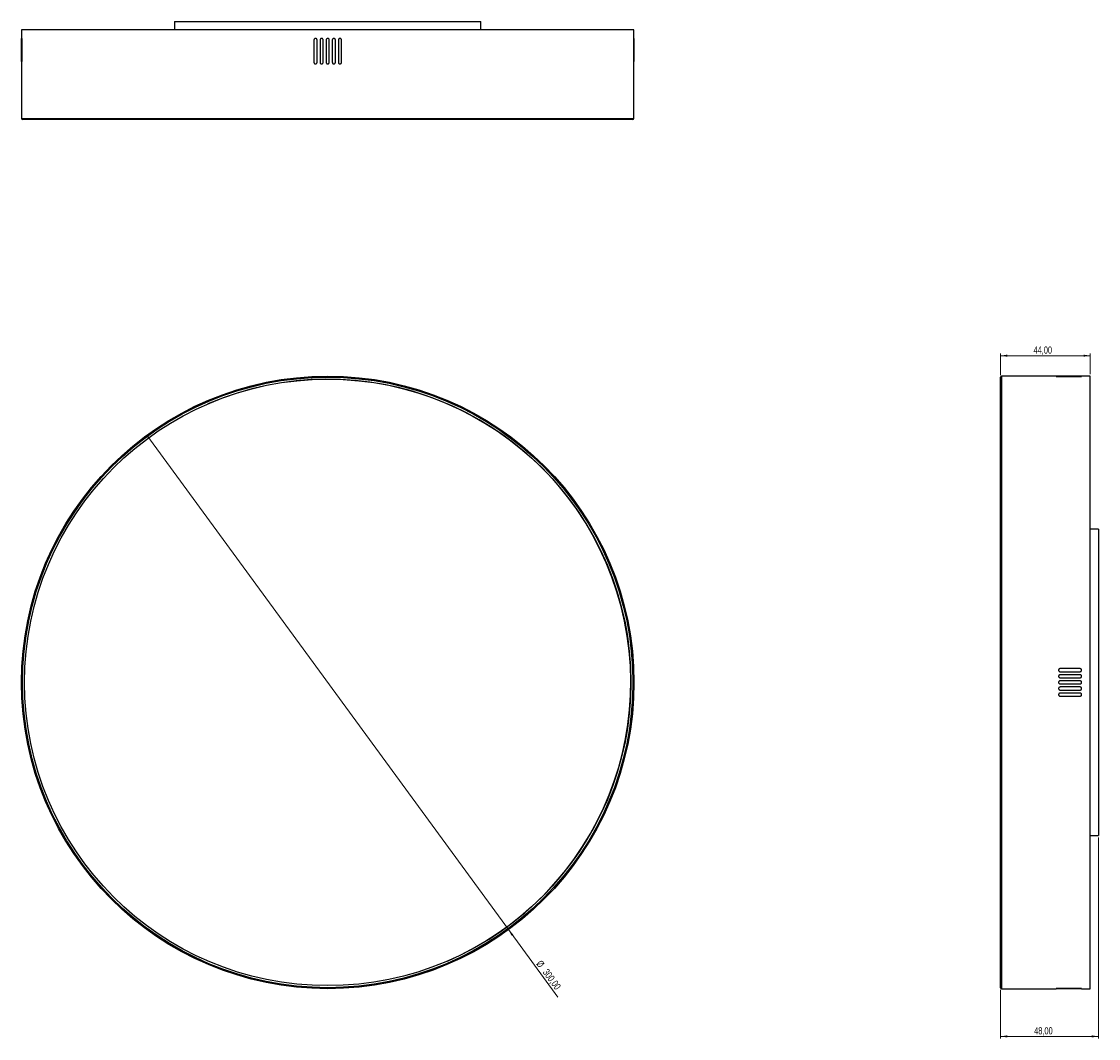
# Model space of a CAD drawing. Header units: millimetres. Extents: x 432 to 959, y 290 to 788.
import ezdxf

# ---------------------------------------------------------------- set-up
doc = ezdxf.new("R2010")
doc.units = ezdxf.units.MM
doc.styles.add('SLDTEXTSTYLE0', font='TXT', dxfattribs={"width": 0.75})
doc.dimstyles.new('SLDDIMSTYLE0', dxfattribs={"dimtxt": 3.5, "dimasz": 3.302, "dimexe": 0, "dimexo": 0.0625, "dimgap": 0.875, "dimtad": 1, "dimrnd": 1e-09, "dimzin": 12, "dimdsep": 46, "dimtxsty": 'SLDTEXTSTYLE0', "dimblk1": 'NONE', "dimsah": 1, "dimcen": 0, "dimadec": 0, "dimazin": 3, "dimtfac": 1, "dimtmove": 0, "dimatfit": 3, "dimldrblk": 'NONE', "dimfxl": 0, "dimfrac": 2, "dimtolj": 1, "dimtzin": 12, "dimarcsym": 0})
doc.dimstyles.new('SLDDIMSTYLE1', dxfattribs={"dimtxt": 3.5, "dimasz": 3.302, "dimexe": 0, "dimexo": 0.0625, "dimgap": 0.875, "dimtad": 1, "dimrnd": 1e-09, "dimzin": 12, "dimdsep": 46, "dimtxsty": 'SLDTEXTSTYLE0', "dimsah": 1, "dimcen": 0.09, "dimadec": 0, "dimazin": 3, "dimtfac": 1, "dimtofl": 0, "dimtmove": 0, "dimatfit": 3, "dimfxl": 0, "dimfrac": 2, "dimtolj": 1, "dimtzin": 12, "dimarcsym": 0})

# ---------------------------------------------------------------- blocks, each defined once
blk = doc.blocks.new('_D')
at = {"color": 7, "linetype": 'Continuous', "lineweight": 0}
for q in [(493.12, 585.24), (694.32, 310.09)]:
    blk.add_line((670.2, 343.08), q, dxfattribs=at)
at = {"color": 7, "linetype": 'Continuous', "lineweight": 18}
blk.add_solid([(670.2, 343.08), (671.74, 340.11), (672.56, 340.71)], dxfattribs=at)
at = {"color": 7, "linetype": 'Continuous', "lineweight": 18, "char_height": 3.5, "attachment_point": 1, "rotation": 306.1751, "style": 'SLDTEXTSTYLE0'}
for s, insert in [('%%c', (686.45, 328.49)), ('300,00', (689.61, 324.26))]:
    blk.add_mtext(s, dxfattribs=dict(at, insert=insert))
blk = doc.blocks.new('_None')
blk = doc.blocks.new('_D_1')
at = {"color": 7, "linetype": 'Continuous', "lineweight": 0}
for p, q in [((959.23, 388.16), (959.23, 289.8)), ((911.23, 313.66), (911.23, 289.8)), ((959.23, 290.8), (911.23, 290.8))]:
    blk.add_line(p, q, dxfattribs=at)
at = {"color": 7, "linetype": 'Continuous', "lineweight": 18}
for points in [[(911.23, 290.8), (914.53, 290.29), (914.53, 291.3)], [(959.23, 290.8), (955.93, 291.3), (955.93, 290.29)]]:
    blk.add_solid(points, dxfattribs=at)
at = {"color": 7, "linetype": 'Continuous', "lineweight": 18, "insert": (927.73, 295.31), "char_height": 3.5, "attachment_point": 1, "style": 'SLDTEXTSTYLE0'}
blk.add_mtext('48,00', dxfattribs=at)
blk = doc.blocks.new('_D_2')
at = {"color": 7, "linetype": 'Continuous', "lineweight": 0}
for p, q in [((911.23, 614.66), (911.23, 625.16)), ((911.23, 624.16), (955.23, 624.16)), ((955.23, 615.16), (955.23, 625.16))]:
    blk.add_line(p, q, dxfattribs=at)
at = {"color": 7, "linetype": 'Continuous', "lineweight": 18}
for points in [[(911.23, 624.16), (914.53, 623.65), (914.53, 624.67)], [(955.23, 624.16), (951.93, 624.67), (951.93, 623.65)]]:
    blk.add_solid(points, dxfattribs=at)
at = {"color": 7, "linetype": 'Continuous', "lineweight": 18, "insert": (927.42, 628.67), "char_height": 3.5, "attachment_point": 1, "style": 'SLDTEXTSTYLE0'}
blk.add_mtext('44,00', dxfattribs=at)

msp = doc.modelspace()

# ---------------------------------------------------------------- linework, layer by layer
at = {"color": 7, "linetype": 'Continuous', "lineweight": 25}
for p, q in [((506.658, 787.799), (506.658, 783.799)), ((506.658, 787.799), (656.658, 787.799)), ((656.658, 783.799), (656.658, 787.799)), ((431.658, 783.799), (431.658, 779.54)), ((731.658, 783.799), (431.658, 783.799)), ((731.658, 779.54), (731.658, 783.799)), ((431.66, 769.023), (431.66, 778.799)), ((431.675, 778.799), (431.675, 769.023)), ((431.705, 778.799), (431.675, 778.799)), ((431.705, 769.023), (431.705, 778.799)), ((431.75, 778.799), (431.75, 769.023)), ((431.81, 778.799), (431.75, 778.799)), ((431.81, 769.023), (431.81, 778.799)), ((574.908, 778.799), (574.908, 767.799)), ((576.408, 767.799), (576.408, 778.799)), ((577.908, 778.799), (577.908, 767.799)), ((579.408, 767.799), (579.408, 778.799)), ((580.908, 778.799), (580.908, 767.799)), ((582.408, 767.799), (582.408, 778.799)), ((583.908, 778.799), (583.908, 767.799)), ((585.408, 767.799), (585.408, 778.799)), ((586.908, 778.799), (586.908, 767.799)), ((588.408, 767.799), (588.408, 778.799)), ((731.506, 778.799), (731.506, 769.023)), ((731.566, 778.799), (731.506, 778.799)), ((731.566, 769.023), (731.566, 778.799)), ((731.612, 778.799), (731.612, 769.023)), ((731.642, 778.799), (731.612, 778.799)), ((731.642, 769.023), (731.642, 778.799)), ((731.657, 778.799), (731.657, 769.023)), ((431.658, 768.283), (431.658, 740.299)), ((431.705, 769.023), (431.675, 769.023)), ((431.81, 769.023), (431.75, 769.023)), ((731.566, 769.023), (731.506, 769.023)), ((731.642, 769.023), (731.612, 769.023)), ((731.658, 740.299), (731.658, 768.283)), ((431.658, 740.299), (731.658, 740.299)), ((731.158, 739.799), (432.158, 739.799)), ((911.231, 314.661), (911.231, 613.661)), ((938.491, 614.161), (911.731, 614.161)), ((911.731, 614.161), (911.731, 314.161)), ((939.231, 614.16), (950.231, 614.16)), ((950.231, 614.145), (939.231, 614.145)), ((939.231, 614.115), (939.231, 614.145)), ((939.231, 614.115), (950.231, 614.115)), ((950.231, 614.07), (939.231, 614.07)), ((939.231, 614.01), (939.231, 614.07)), ((939.231, 614.01), (950.231, 614.01)), ((950.231, 614.115), (950.231, 614.145)), ((950.231, 614.01), (950.231, 614.07)), ((955.231, 614.161), (950.971, 614.161)), ((955.231, 314.161), (955.231, 614.161)), ((959.231, 539.161), (955.231, 539.161)), ((959.231, 539.161), (959.231, 464.161)), ((950.231, 470.911), (940.455, 470.911)), ((940.455, 469.411), (950.231, 469.411)), ((950.231, 467.911), (940.455, 467.911)), ((940.455, 466.411), (950.231, 466.411)), ((950.231, 464.911), (940.455, 464.911)), ((940.455, 463.411), (950.231, 463.411)), ((950.231, 461.911), (940.455, 461.911)), ((940.455, 460.411), (950.231, 460.411)), ((959.231, 464.161), (959.231, 389.161)), ((950.231, 458.911), (940.455, 458.911)), ((940.455, 457.411), (950.231, 457.411)), ((955.231, 389.161), (959.231, 389.161)), ((911.731, 314.161), (938.491, 314.161)), ((950.231, 314.313), (939.231, 314.313)), ((939.231, 314.253), (939.231, 314.313)), ((939.231, 314.253), (950.231, 314.253)), ((950.231, 314.208), (939.231, 314.208)), ((939.231, 314.178), (939.231, 314.208)), ((939.231, 314.178), (950.231, 314.178)), ((950.231, 314.163), (939.231, 314.163)), ((950.231, 314.253), (950.231, 314.313)), ((950.231, 314.178), (950.231, 314.208)), ((950.971, 314.161), (955.231, 314.161))]:
    msp.add_line(p, q, dxfattribs=at)
for radius in [150, 149.5, 148.5]:
    msp.add_circle((581.658, 464.161), radius, dxfattribs=at)
for centre, radius, start, end in [((432.158, 740.299), 0.5, 180, 270), ((731.158, 740.299), 0.5, 270, 0), ((581.624, 464.147), 148.5, 293.2637, 113.25047), ((911.731, 613.661), 0.5, 90, 180), ((911.731, 314.661), 0.5, 180, 270)]:
    msp.add_arc(centre, radius, start, end, dxfattribs=at)
for points, knots in [([(431.66, 778.799), (431.66, 778.884), (431.66, 779.052), (431.66, 779.277), (431.659, 779.445), (431.658, 779.54), (431.658, 779.54), (431.658, 779.54)], [0, 0, 0, 0, 0.2148358, 0.4296715, 0.6445089, 0.8593475, 1, 1, 1, 1]), ([(431.705, 778.799), (431.705, 778.884), (431.705, 779.052), (431.701, 779.277), (431.697, 779.447), (431.692, 779.545), (431.687, 779.558), (431.682, 779.486), (431.678, 779.337), (431.676, 779.127), (431.675, 778.936), (431.675, 778.826), (431.675, 778.799)], [0, 0, 0, 0, 0.1073379, 0.2146752, 0.3220294, 0.4294137, 0.5368175, 0.6442219, 0.7516129, 0.8589863, 0.9663458, 1, 1, 1, 1]), ([(431.81, 778.799), (431.81, 778.883), (431.809, 779.052), (431.803, 779.276), (431.795, 779.447), (431.785, 779.545), (431.775, 779.559), (431.765, 779.487), (431.758, 779.337), (431.752, 779.127), (431.75, 778.936), (431.75, 778.826), (431.75, 778.799)], [0, 0, 0, 0, 0.1072508, 0.2144999, 0.321801, 0.4292028, 0.5366827, 0.6441838, 0.7516485, 0.8590443, 0.96637, 1, 1, 1, 1]), ([(576.408, 778.799), (576.4, 778.884), (576.384, 779.052), (576.254, 779.276), (576.064, 779.447), (575.827, 779.545), (575.57, 779.559), (575.324, 779.486), (575.115, 779.337), (574.968, 779.127), (574.913, 778.936), (574.909, 778.825), (574.908, 778.799)], [0, 0, 0, 0, 0.1072785, 0.214556, 0.3218607, 0.4292291, 0.5366703, 0.6441637, 0.7516591, 0.8590951, 0.9664329, 1, 1, 1, 1]), ([(579.408, 778.799), (579.4, 778.884), (579.384, 779.052), (579.254, 779.277), (579.064, 779.447), (578.826, 779.545), (578.57, 779.558), (578.324, 779.486), (578.115, 779.337), (577.968, 779.127), (577.913, 778.936), (577.909, 778.826), (577.908, 778.799)], [0, 0, 0, 0, 0.1073517, 0.2147033, 0.3220592, 0.4294268, 0.5368113, 0.6442119, 0.7516182, 0.8590117, 0.9663772, 1, 1, 1, 1]), ([(582.408, 778.799), (582.4, 778.884), (582.384, 779.052), (582.254, 779.277), (582.064, 779.447), (581.826, 779.545), (581.57, 779.558), (581.324, 779.486), (581.115, 779.337), (580.968, 779.127), (580.913, 778.936), (580.909, 778.826), (580.908, 778.799)], [0, 0, 0, 0, 0.1073715, 0.214743, 0.3221154, 0.4294883, 0.5368603, 0.6442313, 0.7516028, 0.8589755, 0.9663482, 1, 1, 1, 1]), ([(585.408, 778.799), (585.4, 778.884), (585.384, 779.052), (585.254, 779.277), (585.064, 779.447), (584.826, 779.545), (584.57, 779.558), (584.324, 779.486), (584.115, 779.337), (583.968, 779.127), (583.913, 778.936), (583.909, 778.826), (583.908, 778.799)], [0, 0, 0, 0, 0.1073379, 0.2146752, 0.3220294, 0.4294137, 0.5368175, 0.6442219, 0.7516129, 0.8589863, 0.9663458, 1, 1, 1, 1]), ([(588.408, 778.799), (588.4, 778.883), (588.384, 779.052), (588.254, 779.276), (588.064, 779.447), (587.827, 779.545), (587.57, 779.559), (587.324, 779.487), (587.115, 779.337), (586.968, 779.127), (586.913, 778.936), (586.909, 778.826), (586.908, 778.799)], [0, 0, 0, 0, 0.10725084, 0.21449987, 0.32180104, 0.42920278, 0.5366827, 0.64418377, 0.75164847, 0.85904427, 0.96637, 1, 1, 1, 1]), ([(731.566, 778.799), (731.566, 778.884), (731.566, 779.052), (731.561, 779.276), (731.554, 779.447), (731.545, 779.545), (731.535, 779.559), (731.525, 779.486), (731.516, 779.337), (731.509, 779.127), (731.507, 778.936), (731.506, 778.825), (731.506, 778.799)], [0, 0, 0, 0, 0.1072785, 0.214556, 0.3218607, 0.4292291, 0.5366703, 0.6441637, 0.7516591, 0.8590951, 0.9664329, 1, 1, 1, 1]), ([(731.628, 779.54), (731.628, 779.542), (731.626, 779.552), (731.621, 779.483), (731.617, 779.338), (731.613, 779.126), (731.612, 778.936), (731.612, 778.826), (731.612, 778.799)], [0, 0, 0, 0, 0.07364007, 0.2884373, 0.50324579, 0.71802878, 0.93275564, 1, 1, 1, 1]), ([(731.642, 778.799), (731.641, 778.884), (731.641, 779.052), (731.639, 779.276), (731.636, 779.451), (731.633, 779.504), (731.632, 779.531)], [0, 0, 0, 0, 0.2499884, 0.4999765, 0.7499745, 1, 1, 1, 1]), ([(731.658, 779.54), (731.658, 779.542), (731.658, 779.552), (731.658, 779.483), (731.657, 779.338), (731.657, 779.126), (731.657, 778.936), (731.657, 778.826), (731.657, 778.799)], [0, 0, 0, 0, 0.0741201, 0.2887695, 0.5034199, 0.7180727, 0.9327255, 1, 1, 1, 1]), ([(431.658, 768.283), (431.658, 768.28), (431.658, 768.27), (431.659, 768.339), (431.659, 768.484), (431.66, 768.696), (431.66, 768.886), (431.66, 768.997), (431.66, 769.023)], [0, 0, 0, 0, 0.0741201, 0.2887695, 0.5034199, 0.7180727, 0.9327255, 1, 1, 1, 1]), ([(431.675, 769.023), (431.675, 768.939), (431.676, 768.77), (431.678, 768.546), (431.681, 768.375), (431.685, 768.277), (431.69, 768.264), (431.695, 768.336), (431.7, 768.485), (431.704, 768.695), (431.705, 768.886), (431.705, 768.997), (431.705, 769.023)], [0, 0, 0, 0, 0.1073517, 0.2147033, 0.3220592, 0.4294268, 0.5368113, 0.6442119, 0.7516182, 0.8590117, 0.9663772, 1, 1, 1, 1]), ([(431.75, 769.023), (431.751, 768.939), (431.751, 768.77), (431.756, 768.546), (431.763, 768.375), (431.772, 768.277), (431.782, 768.264), (431.792, 768.336), (431.801, 768.485), (431.808, 768.696), (431.81, 768.887), (431.81, 768.997), (431.81, 769.023)], [0, 0, 0, 0, 0.1072785, 0.214556, 0.3218607, 0.4292291, 0.5366703, 0.6441637, 0.7516591, 0.8590951, 0.9664329, 1, 1, 1, 1]), ([(574.908, 767.799), (574.917, 767.715), (574.933, 767.546), (575.062, 767.322), (575.252, 767.151), (575.49, 767.054), (575.746, 767.04), (575.993, 767.112), (576.202, 767.262), (576.349, 767.472), (576.404, 767.663), (576.408, 767.773), (576.408, 767.799)], [0, 0, 0, 0, 0.1072508, 0.2144999, 0.321801, 0.4292028, 0.5366827, 0.6441838, 0.7516485, 0.8590443, 0.96637, 1, 1, 1, 1]), ([(577.908, 767.799), (577.917, 767.715), (577.933, 767.546), (578.062, 767.322), (578.253, 767.151), (578.49, 767.054), (578.747, 767.04), (578.993, 767.112), (579.202, 767.262), (579.349, 767.472), (579.404, 767.663), (579.408, 767.773), (579.408, 767.799)], [0, 0, 0, 0, 0.1073379, 0.2146752, 0.3220294, 0.4294137, 0.5368175, 0.6442219, 0.7516129, 0.8589863, 0.9663458, 1, 1, 1, 1]), ([(580.908, 767.799), (580.917, 767.715), (580.933, 767.546), (581.063, 767.322), (581.253, 767.151), (581.491, 767.054), (581.747, 767.04), (581.993, 767.112), (582.202, 767.262), (582.349, 767.472), (582.404, 767.663), (582.408, 767.773), (582.408, 767.799)], [0, 0, 0, 0, 0.1073715, 0.214743, 0.3221154, 0.4294883, 0.5368603, 0.6442313, 0.7516028, 0.8589755, 0.9663482, 1, 1, 1, 1]), ([(583.908, 767.799), (583.917, 767.715), (583.933, 767.546), (584.063, 767.322), (584.253, 767.151), (584.491, 767.054), (584.747, 767.04), (584.993, 767.112), (585.202, 767.262), (585.349, 767.472), (585.404, 767.663), (585.408, 767.773), (585.408, 767.799)], [0, 0, 0, 0, 0.1073517, 0.2147033, 0.3220592, 0.4294268, 0.5368113, 0.6442119, 0.7516182, 0.8590117, 0.9663772, 1, 1, 1, 1]), ([(586.908, 767.799), (586.917, 767.715), (586.933, 767.546), (587.062, 767.322), (587.253, 767.151), (587.49, 767.054), (587.746, 767.04), (587.993, 767.112), (588.202, 767.262), (588.349, 767.472), (588.404, 767.663), (588.408, 767.773), (588.408, 767.799)], [0, 0, 0, 0, 0.1072785, 0.214556, 0.3218607, 0.4292291, 0.5366703, 0.6441637, 0.7516591, 0.8590951, 0.9664329, 1, 1, 1, 1]), ([(731.506, 769.023), (731.507, 768.939), (731.508, 768.77), (731.513, 768.546), (731.522, 768.375), (731.532, 768.277), (731.542, 768.264), (731.551, 768.336), (731.559, 768.485), (731.564, 768.695), (731.566, 768.886), (731.566, 768.997), (731.566, 769.023)], [0, 0, 0, 0, 0.1072508, 0.2144999, 0.321801, 0.4292028, 0.5366827, 0.6441838, 0.7516485, 0.8590443, 0.96637, 1, 1, 1, 1]), ([(731.612, 769.023), (731.612, 768.939), (731.612, 768.77), (731.615, 768.546), (731.62, 768.375), (731.625, 768.277), (731.63, 768.264), (731.635, 768.336), (731.638, 768.485), (731.641, 768.695), (731.641, 768.886), (731.641, 768.997), (731.642, 769.023)], [0, 0, 0, 0, 0.1073379, 0.2146752, 0.3220294, 0.4294137, 0.5368175, 0.6442219, 0.7516129, 0.8589863, 0.9663458, 1, 1, 1, 1]), ([(731.657, 769.023), (731.657, 768.939), (731.657, 768.77), (731.657, 768.545), (731.658, 768.377), (731.658, 768.282), (731.658, 768.282), (731.658, 768.283)], [0, 0, 0, 0, 0.2148358, 0.4296715, 0.6445089, 0.8593475, 1, 1, 1, 1]), ([(939.231, 614.07), (939.147, 614.069), (938.978, 614.069), (938.754, 614.064), (938.583, 614.057), (938.485, 614.048), (938.472, 614.038), (938.544, 614.028), (938.693, 614.019), (938.903, 614.012), (939.094, 614.01), (939.205, 614.01), (939.231, 614.01)], [0, 0, 0, 0, 0.1072785, 0.214556, 0.3218607, 0.4292291, 0.5366703, 0.6441637, 0.7516591, 0.8590951, 0.9664329, 1, 1, 1, 1]), ([(938.491, 614.161), (938.488, 614.161), (938.478, 614.162), (938.547, 614.161), (938.692, 614.161), (938.904, 614.16), (939.094, 614.16), (939.205, 614.16), (939.231, 614.16)], [0, 0, 0, 0, 0.0741201, 0.2887695, 0.5034199, 0.7180727, 0.9327255, 1, 1, 1, 1]), ([(938.49, 614.131), (938.488, 614.131), (938.478, 614.129), (938.547, 614.124), (938.692, 614.12), (938.904, 614.116), (939.094, 614.115), (939.205, 614.115), (939.231, 614.115)], [0, 0, 0, 0, 0.0736401, 0.2884373, 0.5032458, 0.7180288, 0.9327556, 1, 1, 1, 1]), ([(939.231, 614.145), (939.146, 614.144), (938.978, 614.144), (938.754, 614.142), (938.579, 614.139), (938.526, 614.136), (938.499, 614.135)], [0, 0, 0, 0, 0.2499884, 0.4999765, 0.7499745, 1, 1, 1, 1]), ([(950.231, 614.16), (950.315, 614.16), (950.484, 614.16), (950.709, 614.16), (950.877, 614.161), (950.972, 614.161), (950.972, 614.161), (950.971, 614.161)], [0, 0, 0, 0, 0.2148358, 0.4296715, 0.6445089, 0.8593475, 1, 1, 1, 1]), ([(950.231, 614.115), (950.315, 614.115), (950.484, 614.115), (950.708, 614.118), (950.879, 614.123), (950.977, 614.128), (950.99, 614.133), (950.918, 614.138), (950.768, 614.141), (950.558, 614.144), (950.367, 614.145), (950.257, 614.145), (950.231, 614.145)], [0, 0, 0, 0, 0.1073379, 0.2146752, 0.3220294, 0.4294137, 0.5368175, 0.6442219, 0.7516129, 0.8589863, 0.9663458, 1, 1, 1, 1]), ([(950.976, 614.045), (950.958, 614.048), (950.922, 614.055), (950.768, 614.062), (950.559, 614.068), (950.367, 614.069), (950.257, 614.07), (950.231, 614.07)], [0, 0, 0, 0, 0.2320247, 0.4639709, 0.6957685, 0.9274147, 1, 1, 1, 1]), ([(950.231, 614.01), (950.315, 614.01), (950.484, 614.011), (950.709, 614.016), (950.877, 614.025), (950.972, 614.034), (950.972, 614.039), (950.971, 614.041)], [0, 0, 0, 0, 0.2144914, 0.4289792, 0.6435713, 0.8583646, 1, 1, 1, 1]), ([(940.455, 470.911), (940.37, 470.903), (940.202, 470.887), (939.977, 470.758), (939.807, 470.567), (939.709, 470.33), (939.695, 470.074), (939.767, 469.827), (939.917, 469.618), (940.127, 469.471), (940.318, 469.416), (940.428, 469.412), (940.455, 469.411)], [0, 0, 0, 0, 0.1072508, 0.2144999, 0.321801, 0.4292028, 0.5366827, 0.6441838, 0.7516485, 0.8590443, 0.96637, 1, 1, 1, 1]), ([(950.231, 469.411), (950.315, 469.42), (950.484, 469.436), (950.708, 469.566), (950.879, 469.756), (950.977, 469.993), (950.99, 470.25), (950.918, 470.496), (950.769, 470.705), (950.558, 470.852), (950.367, 470.907), (950.257, 470.911), (950.231, 470.911)], [0, 0, 0, 0, 0.1072785, 0.214556, 0.3218607, 0.4292291, 0.5366703, 0.6441637, 0.7516591, 0.8590951, 0.9664329, 1, 1, 1, 1]), ([(940.455, 467.911), (940.37, 467.903), (940.202, 467.887), (939.977, 467.757), (939.807, 467.567), (939.709, 467.329), (939.695, 467.073), (939.767, 466.827), (939.917, 466.618), (940.127, 466.471), (940.318, 466.416), (940.428, 466.412), (940.455, 466.411)], [0, 0, 0, 0, 0.1073379, 0.2146752, 0.3220294, 0.4294137, 0.5368175, 0.6442219, 0.7516129, 0.8589863, 0.9663458, 1, 1, 1, 1]), ([(940.455, 464.911), (940.37, 464.903), (940.202, 464.887), (939.977, 464.757), (939.807, 464.567), (939.709, 464.329), (939.695, 464.073), (939.768, 463.827), (939.917, 463.618), (940.127, 463.471), (940.318, 463.416), (940.428, 463.412), (940.455, 463.411)], [0, 0, 0, 0, 0.1073715, 0.214743, 0.3221154, 0.4294883, 0.5368603, 0.6442313, 0.7516028, 0.8589755, 0.9663482, 1, 1, 1, 1]), ([(950.231, 466.411), (950.315, 466.42), (950.484, 466.436), (950.708, 466.566), (950.879, 466.756), (950.977, 466.994), (950.99, 467.25), (950.918, 467.496), (950.768, 467.705), (950.558, 467.852), (950.367, 467.907), (950.257, 467.911), (950.231, 467.911)], [0, 0, 0, 0, 0.1073517, 0.2147033, 0.3220592, 0.4294268, 0.5368113, 0.6442119, 0.7516182, 0.8590117, 0.9663772, 1, 1, 1, 1]), ([(950.231, 463.411), (950.315, 463.42), (950.484, 463.436), (950.708, 463.566), (950.879, 463.756), (950.977, 463.994), (950.99, 464.25), (950.918, 464.496), (950.768, 464.705), (950.558, 464.852), (950.367, 464.907), (950.257, 464.911), (950.231, 464.911)], [0, 0, 0, 0, 0.1073715, 0.214743, 0.3221154, 0.4294883, 0.5368603, 0.6442313, 0.7516028, 0.8589755, 0.9663482, 1, 1, 1, 1]), ([(940.455, 461.911), (940.37, 461.903), (940.202, 461.887), (939.977, 461.757), (939.807, 461.567), (939.709, 461.329), (939.695, 461.073), (939.767, 460.827), (939.917, 460.618), (940.127, 460.471), (940.318, 460.416), (940.428, 460.412), (940.455, 460.411)], [0, 0, 0, 0, 0.1073517, 0.2147033, 0.3220592, 0.4294268, 0.5368113, 0.6442119, 0.7516182, 0.8590117, 0.9663772, 1, 1, 1, 1]), ([(950.231, 460.411), (950.315, 460.42), (950.484, 460.436), (950.708, 460.566), (950.879, 460.756), (950.977, 460.994), (950.99, 461.25), (950.918, 461.496), (950.768, 461.705), (950.558, 461.852), (950.367, 461.907), (950.257, 461.911), (950.231, 461.911)], [0, 0, 0, 0, 0.1073379, 0.2146752, 0.3220294, 0.4294137, 0.5368175, 0.6442219, 0.7516129, 0.8589863, 0.9663458, 1, 1, 1, 1]), ([(940.455, 458.911), (940.37, 458.903), (940.202, 458.887), (939.977, 458.757), (939.807, 458.567), (939.709, 458.33), (939.695, 458.073), (939.767, 457.827), (939.917, 457.618), (940.127, 457.471), (940.318, 457.416), (940.428, 457.412), (940.455, 457.411)], [0, 0, 0, 0, 0.10727848, 0.21455603, 0.32186066, 0.42922911, 0.53667031, 0.6441637, 0.75165908, 0.85909513, 0.96643286, 1, 1, 1, 1]), ([(950.231, 457.411), (950.315, 457.42), (950.484, 457.436), (950.708, 457.565), (950.879, 457.756), (950.976, 457.993), (950.99, 458.249), (950.918, 458.496), (950.769, 458.705), (950.558, 458.852), (950.367, 458.907), (950.257, 458.911), (950.231, 458.911)], [0, 0, 0, 0, 0.1072508, 0.2144999, 0.321801, 0.4292028, 0.5366827, 0.6441838, 0.7516485, 0.8590443, 0.96637, 1, 1, 1, 1]), ([(938.486, 314.278), (938.504, 314.275), (938.54, 314.268), (938.694, 314.261), (938.903, 314.255), (939.094, 314.254), (939.205, 314.253), (939.231, 314.253)], [0, 0, 0, 0, 0.2320247, 0.4639709, 0.6957685, 0.9274147, 1, 1, 1, 1]), ([(938.486, 314.19), (938.504, 314.188), (938.54, 314.185), (938.694, 314.182), (938.903, 314.179), (939.094, 314.178), (939.205, 314.178), (939.231, 314.178)], [0, 0, 0, 0, 0.2318836, 0.4637381, 0.6955548, 0.9273413, 1, 1, 1, 1]), ([(939.231, 314.313), (939.147, 314.313), (938.978, 314.312), (938.753, 314.307), (938.585, 314.298), (938.49, 314.289), (938.49, 314.284), (938.49, 314.282)], [0, 0, 0, 0, 0.2144914, 0.4289792, 0.6435713, 0.8583646, 1, 1, 1, 1]), ([(939.231, 314.208), (939.147, 314.208), (938.978, 314.208), (938.753, 314.205), (938.585, 314.2), (938.49, 314.195), (938.49, 314.193), (938.49, 314.192)], [0, 0, 0, 0, 0.2146711, 0.4293409, 0.6440445, 0.8588083, 1, 1, 1, 1]), ([(939.231, 314.163), (939.147, 314.163), (938.978, 314.163), (938.753, 314.163), (938.585, 314.162), (938.49, 314.162), (938.49, 314.162), (938.491, 314.162)], [0, 0, 0, 0, 0.2148358, 0.4296715, 0.6445089, 0.8593475, 1, 1, 1, 1]), ([(950.231, 314.253), (950.315, 314.254), (950.484, 314.254), (950.708, 314.259), (950.879, 314.266), (950.977, 314.275), (950.99, 314.285), (950.918, 314.295), (950.769, 314.304), (950.558, 314.311), (950.367, 314.313), (950.257, 314.313), (950.231, 314.313)], [0, 0, 0, 0, 0.10727848, 0.21455603, 0.32186066, 0.42922911, 0.53667031, 0.6441637, 0.75165908, 0.85909513, 0.96643286, 1, 1, 1, 1]), ([(950.971, 314.192), (950.974, 314.192), (950.984, 314.194), (950.914, 314.199), (950.769, 314.203), (950.558, 314.207), (950.367, 314.208), (950.257, 314.208), (950.231, 314.208)], [0, 0, 0, 0, 0.0736401, 0.2884373, 0.5032458, 0.7180288, 0.9327556, 1, 1, 1, 1]), ([(950.231, 314.178), (950.315, 314.178), (950.484, 314.179), (950.707, 314.181), (950.883, 314.184), (950.936, 314.187), (950.963, 314.188)], [0, 0, 0, 0, 0.2499884, 0.4999765, 0.7499745, 1, 1, 1, 1]), ([(950.971, 314.162), (950.974, 314.162), (950.984, 314.161), (950.914, 314.162), (950.769, 314.162), (950.558, 314.163), (950.367, 314.163), (950.257, 314.163), (950.231, 314.163)], [0, 0, 0, 0, 0.0741201, 0.2887695, 0.5034199, 0.7180727, 0.9327255, 1, 1, 1, 1])]:
    msp.add_open_spline(points, degree=3, knots=knots, dxfattribs=at)

# ---------------------------------------------------------------- dimensions: what is measured, and where the dimension line sits
at = {"color": 7, "linetype": 'Continuous', "lineweight": 18}
for base, p1, p2, picture, middle in [((955.231, 624.161), (911.231, 613.661), (955.231, 614.161), '_D_2', (933.234, 624.161)), ((911.231, 290.795), (959.231, 389.161), (911.231, 314.661), '_D_1', (933.548, 290.795))]:
    dim = msp.add_linear_dim(base=base, p1=p1, p2=p2, dimstyle='SLDDIMSTYLE1', dxfattribs=at)
    dim.commit()
    dim.dimension.update_dxf_attribs({"geometry": picture, "text_midpoint": middle, "dimtype": 160})
dim = msp.add_diameter_dim_2p(p1=(493.12, 585.244), p2=(670.197, 343.079), dimstyle='SLDDIMSTYLE0', dxfattribs=at)
dim.commit()
dim.dimension.update_dxf_attribs({"geometry": '_D', "text_midpoint": (688.577, 317.943), "dimtype": 163})

doc.saveas('drawing.dxf')
